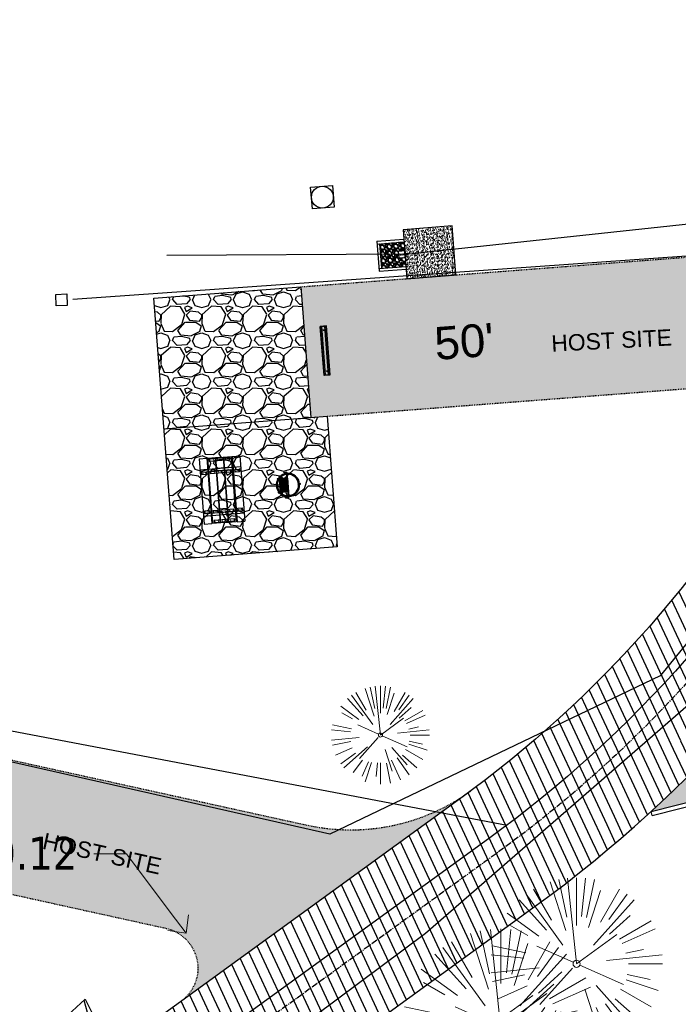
# Model space of a CAD drawing. Header units: feet. Extents: x 1134296 to 1140710, y 647902 to 649877.
# Tile 18 of 66: x 1134808 to 1134888, y 648589 to 648709. Entities that reach past the tile are written whole.
import ezdxf
from ezdxf import colors
from ezdxf.entities.mleader import LeaderData, LeaderLine
from ezdxf.lldxf.tags import DXFTag
from ezdxf.math import Vec2, Vec3

# ---------------------------------------------------------------- set-up
doc = ezdxf.new("R2010")
doc.units = ezdxf.units.FT
doc.header["$MEASUREMENT"] = 0
for name, pattern in [('CENTER2', [1.125, 0.75, -0.125, 0.125, -0.125]), ('HIDDEN4', [0.095, 0.05, -0.045]), ('RAD', [0.13, 0.08, -0.05])]:
    doc.linetypes.add(name, pattern=pattern)
for name, color, linetype in [('-AGGREGATE', 8, 'Continuous'), ('-BOLTS-LAGS-SCREWS', 7, 'Continuous'), ('-CONCRETE', 9, 'Continuous'), ('-HARDWARE', 7, 'Continuous'), ('-TIMBER', 6, 'Continuous'), ('-WOOD', 5, 'Continuous'), ('C-CAMPSITE-PADS', 6, 'Continuous'), ('C-PRKG-ASPH', 5, 'Continuous'), ('C-PRKG-GRVL', 8, 'Continuous'), ('C-PRKG-WHEL-STOP', 5, 'Continuous'), ('C-ROAD-ASPHALT', 1, 'Continuous'), ('C-ROAD-CNTR', 1, 'CENTER2'), ('C-ROAD-GRVL', 1, 'RAD'), ('C-SITE-TIMBER', 6, 'Continuous'), ('C-SWLK-CONC', 5, 'Continuous'), ('C-SWLK-CONC-PATT', 5, 'Continuous'), ('C-SWLK-GRVL-PATT', 8, 'Continuous'), ('C-UTIL-ELEC-MEP', 7, 'UGE (.5x)'), ('C-UTIL-HYDRANT', 5, 'Continuous'), ('C-UTIL-STRM-STRC', 210, 'Continuous'), ('C-UTIL-WATER-MEP', 7, 'WATER (.5x)'), ('G-TEXT-ST02', 2, 'Continuous'), ('G-XREF', 7, 'Continuous')]:
    doc.layers.add(name, color=color, linetype=linetype)
for name, color, linetype, lineweight in [('-ANGLE-IRON', 8, 'Continuous', 25), ('V-ANNO-TEXT', 8, 'Continuous', 13), ('V-SITE-VEGE', 8, 'Continuous', 18)]:
    doc.layers.add(name, color=color, linetype=linetype, lineweight=lineweight)
doc.styles.add('Arial', font='arial.ttf', dxfattribs={"height": 180})
doc.styles.add('Normal', font='arial.ttf', dxfattribs={"height": 0.1})
doc.styles.add('SEI-Dim & Leader', font='tahoma.ttf')
doc.styles.get("Standard").update_dxf_attribs({"font": 'arial.ttf'})
tags = doc.linetypes.add('UGE (.5x)', pattern='A,0.75,-0.2,["UGE",Standard,S=0.08,R=0,X=-0.1,Y=-0.04],-0.2', length=1.15).pattern_tags.tags
tags[6] = DXFTag(74, 10)
tags = doc.linetypes.add('WATER (.5x)', pattern='A,0.75,-0.2,["W",Standard,S=0.08,R=0,X=-0.1,Y=-0.04],-0.05', length=1).pattern_tags.tags
tags[6] = DXFTag(74, 10)
pattern_1 = [(37.5, (0, 0), (-0.0629933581, 1.926823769), [0, -1.52, 0, -1.7, 0, -1.625]), (7.5, (0, 0), (1.7697767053, 2.822146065), [0, -0.82, 0, -1.37, 0, -0.525]), (327.5, (-1.23, 0), (3.1141418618, 0.0056590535), [0, -0.5, 0, -1.8, 0, -2.35]), (317.5, (-1.23, 0), (3.0061266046, 0.877675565), [0, -0.25, 0, -1.18, 0, -1.35])]

# ---------------------------------------------------------------- blocks, each defined once
blk = doc.blocks.new('V-SITE-VEGE-Coniferious Tree 2')
at = {"color": 0, "linetype": 'ByBlock'}
for p, q in [((-0.0626, 0.1926), (-0.1545, 0.4755)), ((-0.0575, 0.2704), (-0.104, 0.4891)), ((-0.0003, 0.0026), (-0.0523, 0.4973)), ((0, 0.2219), (0, 0.5)), ((0.0289, 0.2753), (0.0522, 0.4973)), ((0.0572, 0.2693), (0.1039, 0.4891)), ((-0.0791, 0.1089), (-0.2939, 0.4045)), ((-0.146, 0.2528), (-0.25, 0.433)), ((0.0685, 0.211), (0.1382, 0.4256)), ((0.1391, 0.2411), (0.25, 0.433)), ((0.1869, 0.2573), (0.2939, 0.4045)), ((-0.1757, 0.1951), (-0.3346, 0.3716)), ((0.0978, 0.1086), (0.3345, 0.3716)), ((-0.2201, 0.1599), (-0.4046, 0.2939)), ((0.192, 0.1729), (0.3116, 0.2806)), ((-0.2844, 0.1642), (-0.3931, 0.227)), ((0.2488, 0.1436), (0.433, 0.25)), ((0.2659, 0.1184), (0.4568, 0.2034)), ((-0.0009, -0.0007), (0.235, 0.1707)), ((-0.2961, 0.0629), (-0.4891, 0.1039)), ((-0.0199, 0.0089), (-0.2319, 0.1032)), ((-0.306, 0.0322), (-0.4973, 0.0523)), ((0.1731, 0.0182), (0.4972, 0.0523)), ((0.2873, 0.0611), (0.3885, 0.0826)), ((0.3025, 0), (0.5, 0)), ((-0.2183, -0.0229), (-0.4973, -0.0523)), ((-0.023, -0.0255), (-0.2138, -0.2374)), ((0.0185, -0.0083), (0.272, -0.1211)), ((-0.3022, -0.0642), (-0.4891, -0.1039)), ((0.2891, -0.094), (0.4755, -0.1545)), ((0.2936, -0.0624), (0.4274, -0.0908)), ((-0.2881, -0.1283), (-0.4568, -0.2034)), ((-0.132, -0.1189), (-0.3716, -0.3346)), ((0.0478, -0.1473), (0.1192, -0.3671)), ((0.1144, -0.1271), (0.2718, -0.3019)), ((0.2555, -0.1475), (0.433, -0.25)), ((-0.2545, -0.1849), (-0.4046, -0.2939)), ((0.1689, -0.2325), (0.2939, -0.4045)), ((0.2254, -0.2029), (0.3716, -0.3346)), ((-0.1843, -0.2536), (-0.2767, -0.3808)), ((-0.1214, -0.2725), (-0.1856, -0.4168)), ((-0.091, -0.2799), (-0.1545, -0.4755)), ((-0.0297, -0.2818), (-0.0443, -0.4216)), ((0, -0.2818), (0, -0.5)), ((0.061, -0.2873), (0.1039, -0.4891)), ((0.1131, -0.2541), (0.2033, -0.4568))]:
    blk.add_line(p, q, dxfattribs=at)
blk.add_circle((0, 0), 0.0208)
blk = doc.blocks.new('_Open90')
at = {"color": 0, "linetype": 'ByBlock', "lineweight": -2}
for p, q in [((-0.5, 0.5), (0, 0)), ((0, 0), (-1, 0)), ((0, 0), (-0.5, -0.5))]:
    blk.add_line(p, q, dxfattribs=at)
blk = doc.blocks.new('*U1383')
at = {"flags": 128}
blk.add_lwpolyline([(0.87, -2.15), (-1.06, -0.97), (1.06, 0.97), (2.07, -1.05)], dxfattribs=at)
blk.add_lwpolyline([(0.92, 0.84), (1.32, -0.62, -0.609257), (0.5, -1.37), (-0.92, -0.84)], format="xyb", dxfattribs=at)
blk.add_lwpolyline([(4.65, -3.87), (3.46, -4.97), (0.87, -2.15), (2.07, -1.05)], close=True, dxfattribs=at)
at = {"layer": 'Defpoints'}
blk.add_text('15" FES', height=0.2, rotation=132.4927, dxfattribs=at).set_placement((2.94, -2.13))
blk = doc.blocks.new('Wheel_Stop')
for points in [[(-36, 6.75), (36, 6.75)], [(-36, -2.25), (-36, 6.75)], [(-35.625, 4.5), (-36, 6.75)], [(-35.625, 0), (-36, -2.25)], [(-35.955, 6.48), (35.955, 6.48)], [(-35.625, 4.5), (-35.625, 0)], [(-35.625, 4.5), (35.625, 4.5)], [(-35.625, 0), (35.625, 0)], [(35.625, 4.5), (36, 6.75)], [(35.625, 4.5), (35.625, 0)], [(35.625, 0), (36, -2.25)], [(36, -2.25), (36, 6.75)], [(-36, -2.25), (36, -2.25)], [(-35.955, -1.98), (35.955, -1.98)]]:
    blk.add_lwpolyline(points)
for centre in [(-30, 2.25), (30, 2.25)]:
    blk.add_circle(centre, 0.5)
blk = doc.blocks.new('10FT_Precast Table')
at = {"layer": '-ANGLE-IRON'}
for p, q in [((-43.5, 15.3), (-46.5, 15.3)), ((-46.5, 15.3), (-46.5, -15.3)), ((-43.5, -15.3), (-43.5, 15.3)), ((-28.5, 21.1), (-28.5, 27.6)), ((-28.5, 27.6), (-24.5, 27.6)), ((-24.5, 21.1), (-28.5, 21.1)), ((-25.5, 15.3), (-28.5, 15.3)), ((-28.5, 15.3), (-28.5, -15.3)), ((-25.5, -15.3), (-25.5, 15.3)), ((-24.5, 27.6), (-24.5, 21.1)), ((28.5, 21.1), (28.5, 27.6)), ((28.5, 27.6), (32.5, 27.6)), ((32.5, 21.1), (28.5, 21.1)), ((32.5, 15.3), (29.5, 15.3)), ((29.5, 15.3), (29.5, -15.3)), ((32.5, 27.6), (32.5, 21.1)), ((32.5, -15.3), (32.5, 15.3)), ((46.5, 15.3), (43.5, 15.3)), ((43.5, 15.3), (43.5, -15.3)), ((46.5, -15.3), (46.5, 15.3)), ((-46.5, -15.3), (-43.5, -15.3)), ((-28.5, -15.3), (-25.5, -15.3)), ((-28.5, -27.6), (-28.5, -21.1)), ((-28.5, -21.1), (-24.5, -21.1)), ((-24.5, -27.6), (-28.5, -27.6)), ((-24.5, -21.1), (-24.5, -27.6)), ((28.5, -27.6), (28.5, -21.1)), ((28.5, -21.1), (32.5, -21.1)), ((32.5, -27.6), (28.5, -27.6)), ((29.5, -15.3), (32.5, -15.3)), ((32.5, -21.1), (32.5, -27.6)), ((43.5, -15.3), (46.5, -15.3))]:
    blk.add_line(p, q, dxfattribs=at)
at = {"layer": '-BOLTS-LAGS-SCREWS'}
for centre in [(-26.5, 26.1), (-26.5, 22.6), (30.5, 26.1), (30.5, 22.6), (-45, 14.3), (-45, 8.8), (-45, 2.8), (-27, 14.3), (-27, 8.8), (-27, 2.8), (31, 14.3), (31, 8.8), (31, 2.8), (45, 14.3), (45, 8.8), (45, 2.8), (-45, -2.8), (-45, -8.8), (-45, -14.3), (-27, -2.8), (-27, -8.8), (-27, -14.3), (31, -2.8), (31, -8.8), (31, -14.3), (45, -2.8), (45, -8.8), (45, -14.3), (-26.5, -22.6), (-26.5, -26.1), (30.5, -22.6), (30.5, -26.1)]:
    blk.add_circle(centre, 0.156, dxfattribs=at)
at = {"layer": '-CONCRETE'}
for p, q in [((-32, -30), (-32, 30)), ((-28.5, 30), (-28.5, 27.6)), ((32.5, 30), (32.5, 27.6)), ((36, -30), (36, 30)), ((-28.5, -27.1), (-28.5, 27.1)), ((32.5, -27.1), (32.5, 27.1)), ((-28.5, -30), (-28.5, -27.6)), ((32.5, -27.6), (32.5, -30))]:
    blk.add_line(p, q, dxfattribs=at)
at = {"layer": '-TIMBER'}
for p, q in [((-48, 18.7), (-48, 30)), ((-48, 30), (48, 30)), ((48, 18.7), (48, 30)), ((-48, 18.7), (48, 18.7)), ((-48, 5.9), (-48, 17.1)), ((-48, 17.1), (48, 17.1)), ((48, 17.1), (48, 5.9)), ((-48, 5.9), (48, 5.9)), ((-48, -5.6), (-48, 5.6)), ((-48, 5.6), (48, 5.6)), ((48, 5.6), (48, -5.6)), ((48, -5.6), (-48, -5.6)), ((-48, -17.1), (-48, -5.9)), ((48, -5.9), (-48, -5.9)), ((48, -5.9), (48, -17.1)), ((48, -17.1), (-48, -17.1)), ((-48, -30), (-48, -18.7)), ((-48, -18.7), (48, -18.7)), ((48, -30), (48, -18.7)), ((-48, -30), (48, -30))]:
    blk.add_line(p, q, dxfattribs=at)
blk = doc.blocks.new('*X1280')
at = {"color": 0}
for p, q in [((146.1, 353.6), (146.1, 353.7)), ((146.1, 352.9), (146.8, 353.6)), ((146.1, 352.5), (146.8, 353.3)), ((146.1, 351.8), (146.8, 352.6)), ((146.1, 351.5), (146.8, 352.2)), ((146.1, 350.8), (146.8, 351.5)), ((146.3, 350.7), (146.8, 351.2))]:
    blk.add_line(p, q, dxfattribs=at)
blk = doc.blocks.new('Pilot Rocks FS-30_18_PA')
at = {"layer": '-HARDWARE'}
for p, q in [((-8.8, 0), (-17.9, 0)), ((-17.9, 0), (-12.8, 0)), ((-10.2, 0), (10.2, 0)), ((8.8, 0), (17.9, 0)), ((12.8, 0), (17.9, 0)), ((-18.9, -1.4), (-18.9, -1)), ((-18.9, -1.4), (-18.9, -1)), ((-18.9, -4.6), (-18.9, -1.4)), ((-18.9, -1.4), (-18.9, -1.4)), ((-18.2, -1.4), (-18.2, -1)), ((-18.2, -1), (-18.2, -1.4)), ((-18.2, -1.4), (-18.1, -1.4)), ((-18.1, -1.4), (-18.1, -4.6)), ((-8.8, -0.6), (-17.9, -0.6)), ((-13.3, -0.6), (-17.9, -0.6)), ((-10.2, -0.6), (10.2, -0.6)), ((-10.2, -0.6), (-10.2, -11.3)), ((-10.2, -11.3), (-10.2, -14.8)), ((-10.2, -13.7), (-10.2, -14.8)), ((-9.5, -0.6), (-9.5, -11.3)), ((-9.5, -11.3), (-9.5, -14.8)), ((-9.5, -11.6), (9.5, -11.6)), ((-9.5, -12.3), (9.5, -12.3)), ((-8.8, -0.6), (-8.8, -11.6)), ((-8.3, -0.6), (-8.3, -11.6)), ((-7.5, -0.6), (-7.5, -11.6)), ((-7, -0.6), (-7, -11.6)), ((-6.2, -0.6), (-6.2, -11.6)), ((-5.7, -0.6), (-5.7, -11.6)), ((-4.9, -0.6), (-4.9, -11.6)), ((-4.3, -0.6), (-4.3, -11.6)), ((-3.6, -0.6), (-3.6, -11.6)), ((-3, -0.6), (-3, -11.6)), ((-2.2, -0.6), (-2.2, -11.6)), ((-1.7, -0.6), (-1.7, -11.6)), ((-0.9, -0.6), (-0.9, -11.6)), ((-0.4, -0.6), (-0.4, -11.6)), ((0.4, -0.6), (0.4, -11.6)), ((0.9, -0.6), (0.9, -11.6)), ((1.7, -0.6), (1.7, -11.6)), ((2.2, -0.6), (2.2, -11.6)), ((3, -0.6), (3, -11.6)), ((3.6, -0.6), (3.6, -11.6)), ((4.3, -0.6), (4.3, -11.6)), ((4.9, -0.6), (4.9, -11.6)), ((5.7, -0.6), (5.7, -11.6)), ((6.2, -0.6), (6.2, -11.6)), ((7, -0.6), (7, -11.6)), ((7.5, -0.6), (7.5, -11.6)), ((8.3, -0.6), (8.3, -11.6)), ((8.8, -0.6), (8.8, -11.6)), ((17.9, -0.6), (8.8, -0.6)), ((9.5, -0.6), (9.5, -11.3)), ((9.5, -11.3), (9.5, -14.8)), ((10.2, -0.6), (10.2, -11.3)), ((10.2, -11.3), (10.2, -14.8)), ((10.2, -14.8), (10.2, -13.7)), ((18.1, -4.6), (18.1, -1.4)), ((18.1, -1.4), (18.2, -1.4)), ((18.9, -4.6), (18.1, -4.6)), ((18.2, -1.4), (18.2, -1)), ((18.2, -1.4), (18.2, -1)), ((18.9, -1.4), (18.9, -1)), ((18.9, -1), (18.9, -1.4)), ((18.9, -1.4), (18.9, -1.4)), ((18.9, -1.4), (18.9, -4.6)), ((-9.5, -14.8), (-9.5, -14.5)), ((9.5, -14.5), (9.5, -14.8))]:
    blk.add_line(p, q, dxfattribs=at)
at = {"layer": '-HARDWARE', "flags": 128}
for points in [[(0, 18.2, 1), (-0.6, 18.2), (-0.6, 15, 1), (0, 15), (0, 18.2)], [(-11.8, -8.9, -1), (-11.3, -9.4), (-13.5, -11.7, -1), (-14, -11.3), (-11.8, -8.9)], [(11.8, -8.9, 1), (11.3, -9.4), (13.5, -11.7, 1), (14, -11.3), (11.8, -8.9)]]:
    blk.add_lwpolyline(points, format="xyb", dxfattribs=at)
at = {"layer": '-HARDWARE'}
for points in [[(-18.9, -4.6), (-18.9, -1.4), (-18.1, -1.4), (-18.1, -4.6)], [(-7.5, -11.6), (-8.3, -11.6), (-8.3, -0.6), (-7.5, -0.6)], [(-6.2, -11.6), (-7, -11.6), (-7, -0.6), (-6.2, -0.6)], [(-4.9, -11.6), (-5.7, -11.6), (-5.7, -0.6), (-4.9, -0.6)], [(-3.6, -11.6), (-4.3, -11.6), (-4.3, -0.6), (-3.6, -0.6)], [(-2.2, -11.6), (-3, -11.6), (-3, -0.6), (-2.2, -0.6)], [(-0.9, -11.6), (-1.7, -11.6), (-1.7, -0.6), (-0.9, -0.6)], [(-0.4, -11.6), (0.4, -11.6), (0.4, -0.6), (-0.4, -0.6)], [(0.9, -11.6), (1.7, -11.6), (1.7, -0.6), (0.9, -0.6)], [(2.2, -11.6), (3, -11.6), (3, -0.6), (2.2, -0.6)], [(3.6, -11.6), (4.3, -11.6), (4.3, -0.6), (3.6, -0.6)], [(4.9, -11.6), (5.7, -11.6), (5.7, -0.6), (4.9, -0.6)], [(6.2, -11.6), (7, -11.6), (7, -0.6), (6.2, -0.6)], [(7.5, -11.6), (8.3, -11.6), (8.3, -0.6), (7.5, -0.6)], [(18.9, -4.6), (18.9, -1.4), (18.1, -1.4), (18.1, -4.6)]]:
    blk.add_lwpolyline(points, close=True, dxfattribs=at)
for centre, radius, start, end in [((0, 0), 17.1, 0.1484, 179.8516), ((0, 0), 15.7, 0.161, 179.839), ((-17.9, -1), 1, 90, 180), ((-17.9, -1), 1, 90, 180), ((17.9, -1), 1, 0, 90), ((17.9, -1), 1, 0, 90), ((-17.9, -1), 0.333, 90, 180), ((-17.9, -1), 0.333, 90, 180), ((0, 0), 17.1, 182.0901, 220.7491), ((0, 0), 15.7, 182.2674, 220.2248), ((0, 0), 17.1, 220.7491, 233.2978), ((0, 0), 15.7, 220.2248, 229.5861), ((-9.9, -11.6), 0.333, 0, 180), ((0, 0), 15.7, 232.704, 307.296), ((0, 0), 17.1, 236.0414, 303.9586), ((9.9, -11.6), 0.333, 0, 180), ((0, 0), 15.7, 310.4139, 319.7752), ((0, 0), 17.1, 306.7022, 319.2509), ((0, 0), 15.7, 319.7752, 357.7326), ((0, 0), 17.1, 319.2509, 357.9099), ((17.9, -1), 0.333, 0, 90), ((17.9, -1), 0.333, 0, 90), ((-9.9, -14.8), 0.333, 180, 0), ((-9.9, -14.8), 0.333, 180, 0), ((9.9, -14.8), 0.333, 180, 0), ((9.9, -14.8), 0.333, 180, 0)]:
    blk.add_arc(centre, radius, start, end, dxfattribs=at)
at = {"layer": '-HARDWARE', "rotation": 180}
for p, xscale, yscale, zscale in [((137.7, 372.6), 1.066666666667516, 1.066666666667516, 1.066666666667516), ((-137.7, 372.6), -1.066666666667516, 1.066666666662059, 1.066666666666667)]:
    blk.add_blockref('*X1280', p, dxfattribs=dict(at, xscale=xscale, yscale=yscale, zscale=zscale))
blk = doc.blocks.new('HYDRANT & PAD')
at = {"layer": '-AGGREGATE'}
h = blk.add_hatch(dxfattribs=at)
h.set_pattern_fill('GRAVEL', color=256, scale=10)
h.paths.add_polyline_path([(18, 72), (18, 108), (-18, 108), (-18, 72), (-4.8, 72), (-4.8, 81.6), (4.8, 81.6), (4.8, 72)])
at = {"layer": 'C-SWLK-CONC-PATT'}
h = blk.add_hatch(dxfattribs=at)
h.set_pattern_fill('AR-CONC', color=256)
h.set_pattern_definition([(50, (-9267.939, -358120.348), (7.17260183, -0.62752135), [0.75, -8.25]), (355, (-9267.939, -358120.348), (-1.38751334, 7.52192134), [0.6, -6.6]), (100.4514445, (-9267.341, -358120.4), (5.78508847, 6.89439991), [0.63740192, -7.01142112]), (46.1842, (-9267.939, -358118.348), (10.6724133, -1.6551928), [1.125, -12.375]), (96.6356355, (-9267.05, -358118.486), (9.34661946, 9.741186), [0.95610342, -10.5171376]), (351.184164, (-9267.939, -358118.348), (9.34661945, 9.741186), [0.9, -9.9]), (21, (-9266.939, -358118.848), (5.96907052, -4.02618891), [0.75, -8.25]), (326, (-9266.939, -358118.848), (2.43315332, 7.25150045), [0.6, -6.6]), (71.4514447, (-9266.4415, -358119.1835), (8.40222377, 3.22531153), [0.6374019, -7.01142112]), (37.5, (-9267.939, -358120.348), (0.121598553, 3.328938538), [0, -6.52, 0, -6.7, 0, -6.625]), (7.5, (-9267.939, -358120.348), (2.630695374, 3.94411712), [0, -3.82, 0, -6.37, 0, -2.525]), (327.5, (-9270.169, -358120.348), (5.338224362, -0.225548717), [0, -2.5, 0, -7.8, 0, -10.35]), (317.5, (-9271.169, -358120.348), (5.831861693, 1.001049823), [0, -3.25, 0, -5.18, 0, -7.35])])
h.paths.add_polyline_path([(36, 72), (-0.5, 72), (-1.8, 72), (-5.8, 72), (-36, 72), (-36, 0), (36, 0)])
at = {"layer": '-HARDWARE'}
for p, q in [((-0.9, 70.2), (-0.9, 69.5)), ((-0.1, 68.2), (-0.2, 71.2)), ((-0.2, 71.2), (0.3, 71.2)), ((0.3, 71.2), (0.2, 68.2)), ((0.9, 70.2), (0.9, 69.5))]:
    blk.add_line(p, q, dxfattribs=at)
for points in [[(-0.8, 82.6), (-0.8, 82)], [(0.8, 82), (-0.8, 82)], [(-0.6, 81.6), (-0.6, 82)], [(0.6, 81.6), (0.6, 82)], [(0.7, 82.6), (0.7, 82)]]:
    blk.add_lwpolyline(points, dxfattribs=at)
at = {"layer": '-HARDWARE', "linetype": 'HIDDEN4'}
for points in [[(-0.6, 81.6), (-0.6, 72.1)], [(0.6, 81.6), (0.6, 72)]]:
    blk.add_lwpolyline(points, dxfattribs=at)
at = {"layer": '-HARDWARE'}
blk.add_lwpolyline([(0.9, 69.5), (0.8, 68.6, 0.013614), (0.8, 68.5), (0.8, 68.1, -0.014895), (0.8, 68.1), (0.8, 67.7, -0.39687), (0.4, 67.4), (-0.5, 67.4, -0.39687), (-0.8, 67.7), (-0.8, 68.1, -0.014895), (-0.8, 68.1), (-0.8, 68.5, 0.013614), (-0.8, 68.6), (-0.9, 69.5)], format="xyb", dxfattribs=at)
for centre, radius, start, end in [((0, 71), 1.2, 284.4558, 262.278), ((0, 82.6), 0.794, 340.8718, 199.1282), ((0, 82.6), 0.75, 0, 180)]:
    blk.add_arc(centre, radius, start, end, dxfattribs=at)
at = {"layer": '-TIMBER', "flags": 128}
for points in [[(-22, 112), (-22, 72)], [(22, 112), (-22, 112)], [(-18, 112), (-18, 72)], [(18, 108), (-18, 108)], [(18, 112), (18, 72)], [(22, 112), (22, 72)]]:
    blk.add_lwpolyline(points, dxfattribs=at)
at = {"layer": '-WOOD'}
blk.add_lwpolyline([(4.8, 72), (4.8, 81.6), (-4.8, 81.6), (-4.8, 72)], close=True, dxfattribs=at)
at = {"layer": 'C-SWLK-CONC'}
blk.add_lwpolyline([(36, 0), (36, 72), (-36, 72), (-36, 0)], dxfattribs=at)
at = {"layer": 'C-SWLK-CONC', "linetype": 'Continuous'}
blk.add_lwpolyline([(-36, 0), (36, 0)], dxfattribs=at)
blk = doc.blocks.new('C_PBASE-PACTOLA_02403811')
at = {"layer": 'C-CAMPSITE-PADS'}
blk.add_lwpolyline([(1134824.19, 648675.22), (1134842.14, 648676.6), (1134843.37, 648660.64), (1134845.36, 648660.8), (1134846.59, 648644.84), (1134826.65, 648643.31)], close=True, dxfattribs=at)
at = {"layer": 'C-ROAD-ASPHALT'}
blk.add_lwpolyline([(1134908.59, 648295.08), (1134902.18, 648308.92, -0.385736), (1134904.19, 648315.33, 0.505251), (1134911.81, 648388.99, -0.385736), (1134911.17, 648395.68), (1134920.27, 648407.91, 0.11933), (1134891.69, 648420.07), (1134806.69, 648434.23), (1134804.22, 648419.43, -0.414214), (1134798.47, 648415.32, -0.092061), (1134788.17, 648419.07, 0.092061), (1134777.88, 648422.81), (1134747.79, 648427.82, -0.457207), (1134724.14, 648466.55, -0.15976), (1134766.88, 648525.62), (1134870.94, 648601.1, 0.111237), (1134916.81, 648653.23), (1134952.32, 648718.22, 0.019155)], format="xyb", dxfattribs=at)
blk.add_lwpolyline([(1134633.65, 648994.15), (1134723.23, 649000.6, -0.300313), (1134907.7, 648897.02), (1134943.56, 648827.41, -0.242942), (1134943.47, 648735.65, -0.014482), (1134938.28, 648725.89), (1134902.77, 648660.9, -0.111237), (1134861.54, 648614.05), (1134757.48, 648538.57, 0.178397), (1134706.3, 648462.14, -0.47863), (1134656.99, 648438.88, -0.128153), (1134626.71, 648464.73), (1134623.06, 648469.96, -0.104209), (1134584.05, 648561.81), (1134566.4, 648651.59, -0.01381), (1134561.9, 648678.39), (1134552.83, 648743.38, -0.094333), (1134558.21, 648852.45), (1134566.77, 648887.84, -0.036442), (1134590.86, 648962.97, -0.28642)], format="xyb", close=True, dxfattribs=at)
at = {"layer": 'C-ROAD-CNTR', "flags": 128}
blk.add_lwpolyline([(1134682.82, 648422.25), (1134669.22, 648425.85, -0.177469), (1134620.15, 648460.15), (1134616.5, 648465.38, -0.104209), (1134576.2, 648560.26), (1134558.55, 648650.05, -0.01381), (1134553.98, 648677.28), (1134544.9, 648742.27, -0.094333), (1134550.43, 648854.34), (1134559, 648889.72, -0.142864), (1134712.37, 649156.83), (1134786.2, 649227.81, -0.041643), (1134812.01, 649248.79), (1134833.03, 649263.15, -0.265468), (1134926.96, 649270.71), (1134949.26, 649260.25, -0.036701), (1135013.16, 649224.33), (1135075.32, 649183.13, -0.302523), (1135105.39, 649111.58), (1135099.69, 649081.89, -0.049273), (1135094.1, 649063.04), (1135036.84, 648922.4, -0.009219), (1135029.58, 648905.45), (1134962.36, 648756.34, -0.019155), (1134945.3, 648722.05), (1134909.79, 648657.07, -0.111237), (1134866.24, 648607.57), (1134762.18, 648532.09, 0.322945), (1134716.4, 648393.22), (1134719.72, 648382.71, -0.171424), (1134715.29, 648249.56), (1134707.16, 648228.78, -0.022723), (1134688.71, 648187.28, 0.05045), (1134653.34, 648094.13)], format="xyb", dxfattribs=at)
at = {"layer": 'C-ROAD-GRVL', "flags": 128}
for points in [[(1134842.14, 648676.6), (1134900.86, 648681.11, 0.253744), (1134920.88, 648694.05)], [(1134845.36, 648660.8), (1134895.96, 648664.68, -0.605493), (1134900.66, 648657.17)], [(1134777.56, 648625.26), (1134842.87, 648610.88, 0.214261), (1134862.93, 648615.06)], [(1134776.08, 648609.2), (1134825.64, 648598.29, -0.647093), (1134827.5, 648589.36)]]:
    blk.add_lwpolyline(points, format="xyb", dxfattribs=at)
at = {"layer": 'C-SITE-TIMBER', "flags": 128}
for points in [[(1134884.94, 648612.54), (1134915.96, 648620.38), (1134923.13, 648633.51), (1134937.55, 648645.12), (1134942.68, 648654.52), (1134943.25, 648659.81), (1134937.66, 648691.38)], [(1134885.07, 648612.05), (1134916.29, 648619.95), (1134923.52, 648633.19), (1134937.94, 648644.8), (1134943.17, 648654.36), (1134943.76, 648659.83), (1134938.15, 648691.47)], [(1134885.07, 648612.05), (1134884.94, 648612.54)]]:
    blk.add_lwpolyline(points, dxfattribs=at)
at = {"layer": 'C-UTIL-ELEC-MEP'}
for points in [[(1134814.28, 648675.08), (1134920.97, 648682.63), (1134935.53, 648684.13), (1134947.96, 648658.09)], [(1134925.62, 648677.51), (1134886.03, 648629.1), (1134845.68, 648609.77), (1134758.6, 648629.46)], [(1134561.89, 648493.84), (1134595.29, 648492.18), (1134620.61, 648455.07), (1134649.93, 648431.17), (1134694.11, 648418.48), (1134708.67, 648430.83), (1134725.26, 648479.91), (1134754.46, 648520.98), (1134857.36, 648597.68), (1134892.61, 648628.3), (1134942.69, 648644.71)]]:
    blk.add_lwpolyline(points, dxfattribs=at)
blk.add_lwpolyline([(1134813.58, 648674.33), (1134812.24, 648674.27), (1134812.22, 648675.67), (1134813.56, 648675.73)], close=True, dxfattribs=at)
at = {"layer": 'C-UTIL-WATER-MEP'}
for p, q in [((1134854.96, 648680.59), (1134924.44, 648688.04)), ((1134854.96, 648680.59), (1134825.76, 648680.4)), ((1134790.98, 648625.37), (1134867.36, 648610.89))]:
    blk.add_line(p, q, dxfattribs=at)
at = {"layer": 'C-UTIL-WATER-MEP', "flags": 128}
blk.add_lwpolyline([(1134713.29, 648416.24), (1134669.73, 648427.78, -0.177469), (1134621.79, 648461.3), (1134618.14, 648466.52, -0.104209), (1134578.16, 648560.65), (1134560.52, 648650.44, -0.01381), (1134555.96, 648677.56), (1134546.88, 648742.55, -0.094333), (1134552.38, 648853.87), (1134560.94, 648889.25, -0.142864), (1134713.76, 649155.39), (1134787.59, 649226.37, -0.041643), (1134813.13, 649247.14), (1134834.16, 649261.5, -0.265468), (1134926.11, 649268.9), (1134948.41, 649258.44, -0.036701), (1135012.06, 649222.67), (1135074.22, 649181.46, -0.302523), (1135103.43, 649111.96), (1135097.72, 649082.26, -0.049273), (1135092.25, 649063.79), (1135034.99, 648923.15, -0.009219), (1135027.76, 648906.27), (1134960.54, 648757.16, -0.019155), (1134943.55, 648723.01), (1134908.04, 648658.03, -0.111237), (1134865.06, 648609.19), (1134761.01, 648533.71, 0.157468), (1134714.97, 648470.68, 0.157468)], format="xyb", dxfattribs=at)
at = {"layer": 'C-UTIL-WATER-MEP'}
blk.add_lwpolyline([(1134843.34, 648688.76), (1134846, 648688.97), (1134846.2, 648686.31), (1134843.55, 648686.1)], close=True, dxfattribs=at)
blk.add_circle((1134844.77, 648687.54), 1.33, dxfattribs=at)
at = {"layer": 'Defpoints', "flags": 128}
blk.add_lwpolyline([(1134825.42, 648659.26), (1134843.37, 648660.64)], dxfattribs=at)
at = {"layer": '-HARDWARE', "xscale": 0.08333333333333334, "yscale": 0.08333333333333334, "zscale": 0.08333333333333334, "rotation": 274.3948077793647}
blk.add_blockref('Pilot Rocks FS-30_18_PA', (1134840.57, 648652.4), dxfattribs=at)
at = {"xscale": 0.08333333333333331, "yscale": 0.08333333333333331, "zscale": 0.08333333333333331, "rotation": 274.3948077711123}
blk.add_blockref('10FT_Precast Table', (1134832.51, 648651.79), dxfattribs=at)
at = {"layer": 'C-PRKG-WHEL-STOP', "xscale": 0.08333333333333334, "yscale": 0.08333333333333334, "zscale": 0.08333333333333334, "rotation": 94.39480776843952}
blk.add_blockref('Wheel_Stop', (1134845.31, 648668.82), dxfattribs=at)
at = {"layer": 'C-UTIL-HYDRANT', "xscale": 0.08333333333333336, "yscale": 0.08333333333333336, "zscale": 0.08333333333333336, "rotation": 94.39480672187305}
blk.add_blockref('HYDRANT & PAD', (1134860.86, 648681.04), dxfattribs=at)
at = {"layer": 'C-UTIL-STRM-STRC', "color": 221, "linetype": 'Continuous', "lineweight": -3}
blk.add_blockref('*U1383', (1134814.73, 648588.65), dxfattribs=at)
at = {"layer": 'C-CAMPSITE-PADS', "insert": (1134858.32, 648671.65), "char_height": 4, "attachment_point": 1, "rotation": 4.351, "style": 'Arial'}
blk.add_mtext_dynamic_manual_height_columns("50'", width=10.6683, gutter_width=12, heights=[0], dxfattribs=at)
at = {"layer": 'G-TEXT-ST02', "char_height": 2, "attachment_point": 1, "style": 'Normal'}
for insert, rotation in [((1134872.69, 648670.66), 3.0298), ((1134810.88, 648609.97), 347.4851)]:
    blk.add_mtext('HOST SITE', dxfattribs=dict(at, insert=insert, rotation=rotation))
blk = doc.blocks.new('C_PHTCH-PACTOLA_02403811')
at = {"layer": 'C-PRKG-ASPH'}
h = blk.add_hatch(dxfattribs=at)
h.set_pattern_fill('ANSI31', color=256, scale=10, angle=70)
edge = h.paths.add_edge_path(flags=16)
edge.add_arc((1135093.57, 648760.36), 542, 143.5704, 153.2664, ccw=False)
edge.add_arc((1135093.57, 648760.36), 542, 133.8743, 143.5704, ccw=False)
edge.add_line((1134717.92, 649151.06), (1134791.74, 649222.04))
edge.add_arc((1134924.81, 649083.64), 192, 124.3358, 133.8743, ccw=False)
edge.add_line((1134816.52, 649242.18), (1134837.54, 649256.54))
edge.add_arc((1134886.61, 649184.7), 87, 64.8666, 124.3358, ccw=False)
edge.add_line((1134923.57, 649263.47), (1134945.86, 649253.01))
edge.add_arc((1134736.9, 648807.59), 492, 56.4591, 64.8666, ccw=False)
edge.add_line((1135008.74, 649217.67), (1135070.9, 649176.46))
edge.add_arc((1135036.64, 649124.78), 62, -10.868, 56.4591, ccw=False)
edge.add_line((1135097.53, 649113.09), (1135091.83, 649083.4))
edge.add_arc((1135001.48, 649100.74), 92, 337.8486, 349.132, ccw=False)
edge.add_line((1135086.69, 649066.05), (1135029.44, 648925.41))
edge.add_arc((1134573.75, 649110.92), 492, 335.736, 337.8486, ccw=False)
edge.add_line((1135022.29, 648908.74), (1134970.11, 648792.98))
edge.add_line((1134970.11, 648792.98), (1134955.07, 648759.62))
edge.add_arc((1134506.53, 648961.81), 492, 331.3466, 335.736, ccw=False)
edge.add_line((1134938.28, 648725.89), (1134902.77, 648660.9))
edge.add_arc((1134778.16, 648728.99), 142, 305.9573, 331.3466, ccw=False)
edge.add_line((1134861.54, 648614.05), (1134757.48, 648538.57))
edge.add_arc((1134835.58, 648430.91), 133, 125.9573, 166.4172)
edge.add_arc((1134672.28, 648470.36), 35, 244.1086, 346.4172, ccw=False)
edge.add_arc((1134691.46, 648509.91), 78.96, 214.9055, 244.1168, ccw=False)
edge.add_line((1134626.71, 648464.73), (1134623.06, 648469.96))
edge.add_arc((1134821.51, 648608.47), 242, 191.1168, 214.9138, ccw=False)
edge.add_line((1134584.05, 648561.81), (1134566.4, 648651.59))
edge.add_arc((1135049.17, 648746.46), 492, 187.9519, 191.1168, ccw=False)
edge.add_line((1134561.9, 648678.39), (1134552.83, 648743.38))
edge.add_arc((1134842.02, 648783.77), 292, 166.3961, 187.9519, ccw=False)
edge.add_line((1134558.21, 648852.45), (1134566.77, 648887.84))
edge.add_arc((1135093.57, 648760.36), 542, 158.0478, 166.3961, ccw=False)
edge.add_arc((1135093.57, 648760.36), 542, 153.2664, 158.0478, ccw=False)
edge = h.paths.add_edge_path()
edge.add_line((1134664.93, 648091.02), (1134641.75, 648097.24))
edge.add_arc((1135131.44, 647965.88), 507, 154.1155, 164.9841, ccw=False)
edge.add_arc((1135131.44, 647965.88), 507, 153.4315, 154.1155, ccw=False)
edge.add_arc((1134241.51, 648410.91), 488, 333.4315, 338.6384)
edge.add_line((1134695.99, 648233.15), (1134704.11, 648253.93))
edge.add_arc((1134529.03, 648322.41), 188, 338.6384, 377.1955)
edge.add_arc((1134651.31, 648360.25), 60, 17.1955, 74.9727)
edge.add_line((1134666.86, 648418.2), (1134661.5, 648419.81))
edge.add_arc((1134691.49, 648509.95), 95, 223.9419, 251.5981, ccw=False)
edge.add_arc((1134691.54, 648509.98), 95.06, 214.9166, 223.9393, ccw=False)
edge.add_line((1134613.59, 648455.57), (1134609.94, 648460.8))
edge.add_arc((1134821.51, 648608.47), 258, 191.1168, 214.9138, ccw=False)
edge.add_line((1134568.35, 648558.72), (1134550.7, 648648.51))
edge.add_arc((1135049.17, 648746.46), 508, 187.9519, 191.1168, ccw=False)
edge.add_line((1134546.06, 648676.18), (1134536.98, 648741.16))
edge.add_arc((1134842.02, 648783.77), 308, 166.3961, 187.9519, ccw=False)
edge.add_line((1134542.66, 648856.22), (1134551.22, 648891.6))
edge.add_arc((1135093.57, 648760.36), 558, 163.9213, 166.3961, ccw=False)
edge.add_arc((1134538.18, 648920.44), 20, 343.9213, 402.7699)
edge.add_line((1134552.86, 648934.02), (1134533.45, 648955.01))
edge.add_arc((1135093.57, 648760.36), 592.98, 146.01874, 160.8371, ccw=False)
edge.add_line((1134601.86, 649091.79), (1134616.58, 649064.03))
edge.add_arc((1134621, 649066.38), 5, 207.9516, 327.0741)
edge.add_arc((1135093.57, 648760.36), 558, 133.8743, 147.0741, ccw=False)
edge.add_line((1134706.83, 649162.6), (1134780.65, 649233.58))
edge.add_arc((1134924.81, 649083.64), 208, 124.3358, 133.8743, ccw=False)
edge.add_line((1134807.49, 649255.39), (1134828.52, 649269.75))
edge.add_arc((1134886.61, 649184.7), 103, 64.8666, 124.3358, ccw=False)
edge.add_line((1134930.36, 649277.95), (1134952.66, 649267.49))
edge.add_arc((1134736.9, 648807.59), 508, 56.4591, 64.8666, ccw=False)
edge.add_line((1135017.58, 649231), (1135079.74, 649189.8))
edge.add_arc((1135036.64, 649124.78), 78, -10.868, 56.4591, ccw=False)
edge.add_line((1135113.25, 649110.08), (1135107.54, 649080.38))
edge.add_arc((1135001.48, 649100.74), 108, 337.8486, 349.132, ccw=False)
edge.add_line((1135101.51, 649060.02), (1135044.25, 648919.38))
edge.add_arc((1134573.75, 649110.92), 508, 335.736, 337.8486, ccw=False)
edge.add_line((1135036.87, 648902.16), (1134969.66, 648753.05))
edge.add_arc((1134506.53, 648961.81), 508, 331.3466, 335.736, ccw=False)
edge.add_line((1134952.32, 648718.22), (1134916.81, 648653.23))
edge.add_arc((1134778.16, 648728.99), 158, 305.9573, 331.3466, ccw=False)
edge.add_line((1134870.94, 648601.1), (1134766.88, 648525.62))
edge.add_arc((1134835.58, 648430.91), 117, 125.9573, 162.2649)
edge.add_arc((1134752.71, 648457.41), 30, 162.2649, 196.8024)
edge.add_arc((1134835.58, 648430.91), 113, 170.9217, 197.5477)
edge.add_line((1134727.84, 648396.84), (1134731.16, 648386.32))
edge.add_arc((1134529.03, 648322.41), 212, 11.3401, 17.5477, ccw=False)
edge.add_arc((1134529.06, 648322.4), 211.97, -20.6491, 11.3422, ccw=False)
edge.add_arc((1134759.87, 648235.31), 34.72, 159.1872, 239.4136)
edge.add_line((1134742.2, 648205.42), (1134709.51, 648185.7))
edge.add_line((1134709.51, 648185.7), (1134699, 648181.01))
edge.add_arc((1135131.44, 647965.88), 483, 153.5512, 164.9841)
at = {"layer": 'C-PRKG-GRVL'}
h = blk.add_hatch(dxfattribs=at)
h.set_pattern_fill('AR-SAND', color=256)
h.set_pattern_definition(pattern_1)
edge = h.paths.add_edge_path()
edge.add_line((1134843.37, 648660.64), (1134842.14, 648676.6))
edge.add_line((1134842.14, 648676.6), (1134900.86, 648681.11))
edge.add_arc((1134898.94, 648706.04), 25, 274.3948, 331.3466)
edge.add_line((1134920.88, 648694.05), (1134902.77, 648660.9))
edge.add_arc((1134778.16, 648728.99), 142, 329.6163, 331.3466, ccw=False)
edge.add_arc((1134896.35, 648659.7), 5, 329.6163, 454.3948)
edge.add_line((1134895.96, 648664.68), (1134843.37, 648660.64))
h = blk.add_hatch(dxfattribs=at)
h.set_pattern_fill('AR-SAND', color=256)
h.set_pattern_definition(pattern_1)
edge = h.paths.add_edge_path()
edge.add_arc((1134778.16, 648728.99), 158, 312.5195, 331.3466)
edge.add_line((1134916.81, 648653.23), (1134937.66, 648691.38))
edge.add_line((1134937.66, 648691.38), (1134940.73, 648674.06))
edge.add_line((1134940.73, 648674.06), (1134910.67, 648619.04))
edge.add_line((1134910.67, 648619.04), (1134884.94, 648612.54))
h = blk.add_hatch(dxfattribs=at)
h.set_pattern_fill('AR-SAND', color=256)
h.set_pattern_definition(pattern_1)
edge = h.paths.add_edge_path()
edge.add_line((1134774.12, 648609.63), (1134777.56, 648625.26))
edge.add_line((1134777.56, 648625.26), (1134842.87, 648610.88))
edge.add_arc((1134848.25, 648635.29), 25, 257.5838, 305.9573)
edge.add_line((1134862.93, 648615.06), (1134827.5, 648589.36))
edge.add_arc((1134824.57, 648593.41), 5, 305.9573, 437.5838)
edge.add_line((1134825.64, 648598.29), (1134774.12, 648609.63))
at = {"layer": 'C-SWLK-GRVL-PATT'}
h = blk.add_hatch(dxfattribs=at)
h.set_pattern_fill('GRAVEL', color=256, scale=5)
h.set_pattern_definition([(228.012787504, (3.6, 5), (-40, -45), [0.67268, -66.595440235]), (184.969740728, (3.15, 4.5), (60, 5), [1.15434, -114.279623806]), (132.510447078, (2, 4.4), (50, -55), [0.81394, -80.58016298]), (267.273689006, (0.05, 3.15), (5, 100), [1.05119, -104.067790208]), (292.833654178, (0, 2.1), (-25, 60), [1.030775, -102.04686564]), (357.273689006, (0.4, 1.15), (-100, 5), [1.05119, -104.067790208]), (37.694240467, (1.45, 1.1), (-65, -50), [1.390145, -137.624242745]), (72.255328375, (2.55, 1.95), (35, 110), [1.31244, -129.931607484]), (121.429565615, (2.95, 3.2), (-40, 65), [1.05475, -104.420365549]), (175.23635831, (2.4, 4.1), (55, -5), [1.20416, -59.003812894]), (222.397437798, (1.2, 4.2), (-60, -55), [1.55724, -154.166875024]), (138.814074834, (5, 3.1), (-35, 30), [0.531505, -52.619224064]), (171.46923439, (4.6, 3.45), (65, -10), [1.011185, -100.10755708]), (225, (3.6, 3.6), (-6e-16, -5), [0.707105, -6.363962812]), (203.198590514, (3.25, 4.2), (25, 10), [0.38079, -37.69807553]), (291.80140949, (2.9, 4.05), (-5, 15), [0.538515, -26.387309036]), (30.96375653, (3.1, 3.55), (15, 10), [0.874645, -28.280114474]), (161.56505118, (3.85, 4), (10, -5), [0.632455, -15.1789333]), (16.389540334, (0, 4.05), (50, 15), [0.886, -87.714225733]), (70.346175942, (0.85, 4.3), (-20.00000000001, -55.00000000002), [0.743305, -73.587038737]), (293.198590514, (3.85, 5), (-10, 25), [0.761575, -37.31729053]), (343.610459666, (4.15, 4.3), (-50, 15), [0.886, -87.714225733]), (339.44395478, (0, 0.95), (-25, 10), [0.8544, -41.865618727]), (294.77514057, (0.8, 0.65), (-25, 55), [0.71589, -70.873215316]), (66.801409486, (3.9, 0), (10, 25), [0.761575, -37.31729053]), (17.354024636, (4.2, 0.7), (-65, -20), [0.838155, -82.977118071]), (69.44395478, (1.45, 0), (-10, -25), [0.4272, -42.292818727]), (101.30993247, (3.6, 0), (-5, 20), [0.25495, -25.240147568]), (165.96375653, (3.55, 0.25), (15, -5), [1.030775, -19.584753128]), (186.009005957, (2.55, 0.5), (50, 5), [0.95525, -94.569615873]), (303.69006753, (3.1, 3.1), (-5, 10), [0.72111, -17.306646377]), (353.157226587, (3.5, 2.5), (85, -10), [1.25897, -124.63781312]), (60.9453959, (4.75, 2.35), (-20, -35), [0.51478, -50.963370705]), (90, (5, 2.8), (-5, 5), [0.3, -4.7]), (120.256437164, (2.45, 0.65), (20, -35), [0.69462, -68.767599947]), (48.012787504, (2.1, 1.25), (40, 45), [1.34536, -65.922760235]), (0, (3, 2.25), (5, 5), [1.3, -3.7]), (325.30484647, (4.3, 2.25), (50, -35), [0.79057, -78.266371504]), (254.0546041, (4.95, 1.8), (-5, -20), [0.72801, -35.672539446]), (207.645975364, (4.75, 1.1), (-95, -50), [1.185325, -117.347370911]), (175.42607874, (3.7, 0.55), (-65, 5), [1.253995, -124.14536704])])
h.paths.add_polyline_path([(1134824.19, 648675.22), (1134842.14, 648676.6), (1134843.37, 648660.64), (1134845.36, 648660.8), (1134846.59, 648644.84), (1134826.65, 648643.31)])
blk = doc.blocks.new('C_XBASE-PACTOLA_02403811')
at = {"layer": 'V-SITE-VEGE', "rotation": 8.537736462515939e-07}
for p, xscale, yscale, zscale in [((1134851.87, 648621.87), 11.99985504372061, 11.99985504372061, 11.99985504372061), ((1134866.56, 648586.22), 23.99971008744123, 23.99971008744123, 23.99971008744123)]:
    blk.add_blockref('V-SITE-VEGE-Coniferious Tree 2', p, dxfattribs=dict(at, xscale=xscale, yscale=yscale, zscale=zscale))
at = {"layer": 'V-SITE-VEGE', "xscale": 20.99974632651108, "yscale": 20.99974632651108, "zscale": 20.99974632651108}
blk.add_blockref('V-SITE-VEGE-Coniferious Tree 2', (1134875.83, 648593.95), dxfattribs=at)
at = {"layer": 'V-ANNO-TEXT'}
ml = blk.add_multileader_mtext('Standard', dxfattribs=at)
ml.set_content('Parking Wheel Stop (Typ.)', color=256, style='SEI-Dim & Leader')
ml.set_leader_properties(color=256, linetype='ByLayer', lineweight=-1)
ml.set_arrow_properties(name='OPEN90')
ml.build(insert=Vec2(0, 0))
ml.multileader.update_dxf_attribs({"text_left_attachment_type": 2, "text_right_attachment_type": 2, "dogleg_length": 0.1, "arrow_head_size": 3.2, "scale": 40})
ctx = ml.context
ctx.base_point, ctx.scale, ctx.arrow_head_size, ctx.plane_origin = Vec3(1134530.73, 648685.78), 40, 3.2, Vec3(1134518.56, 648681.32)
ctx.left_attachment, ctx.right_attachment = 2, 2
notes = []
notes.append((ctx, [(0, (1, 1, 0), (1134526.73, 648685.78), (1, 0), 4, [(0, [(1134518.56, 648681.32)], 0, [])])]))
ctx.mtext.insert, ctx.mtext.width, ctx.mtext.flow_direction = Vec3(1134532.73, 648691.84), 35.4975, 5
ml = blk.add_multileader_mtext('Standard', dxfattribs=at)
ml.set_content('Inv. - 4640.12', color=256, style='SEI-Dim & Leader')
ml.set_leader_properties(color=256, linetype='ByLayer', lineweight=-1)
ml.set_arrow_properties(name='OPEN90')
ml.build(insert=Vec2(0, 0))
ml.multileader.update_dxf_attribs({"text_left_attachment_type": 2, "text_right_attachment_type": 2, "dogleg_length": 0.1, "arrow_head_size": 3.2, "scale": 40})
ctx = ml.context
ctx.base_point, ctx.scale, ctx.arrow_head_size, ctx.plane_origin = Vec3(1134778.68, 648607.37), 40, 3.2, Vec3(1134828.12, 648597.7)
ctx.left_attachment, ctx.right_attachment, ctx.text_align_type = 2, 2, 2
notes.append((ctx, [(0, (1, 1, 0), (1134820.84, 648607.37), (-1, 0), 4, [(0, [(1134828.12, 648597.7)], 0, [])])]))
ctx.mtext.insert, ctx.mtext.alignment, ctx.mtext.flow_direction = Vec3(1134814.84, 648609.45), 3, 5
for ctx, leaders in notes:
    for number, flags, end, landing, length, lines in leaders:
        leader = LeaderData()
        leader.index, (leader.has_last_leader_line, leader.has_dogleg_vector, leader.attachment_direction) = number, flags
        leader.last_leader_point, leader.dogleg_vector, leader.dogleg_length = Vec3(end), Vec3(landing), length
        for number, points, colour, breaks in lines:
            line = LeaderLine()
            line.index, line.vertices, line.color, line.breaks = number, Vec3.list(points), colors.encode_raw_color(colour), breaks
            leader.lines.append(line)
        ctx.leaders.append(leader)

msp = doc.modelspace()

# ---------------------------------------------------------------- block references
at = {"layer": 'G-TEXT-ST02'}
msp.add_blockref('C_PHTCH-PACTOLA_02403811', (0, 0), dxfattribs=at)

# ---------------------------------------------------------------- next in the draw order: block references
at = {"layer": 'G-XREF'}
msp.add_blockref('C_XBASE-PACTOLA_02403811', (0, 0), dxfattribs=at)

# ---------------------------------------------------------------- next in the draw order: block references
msp.add_blockref('C_PBASE-PACTOLA_02403811', (0, 0), dxfattribs=at)

doc.saveas('drawing.dxf')
